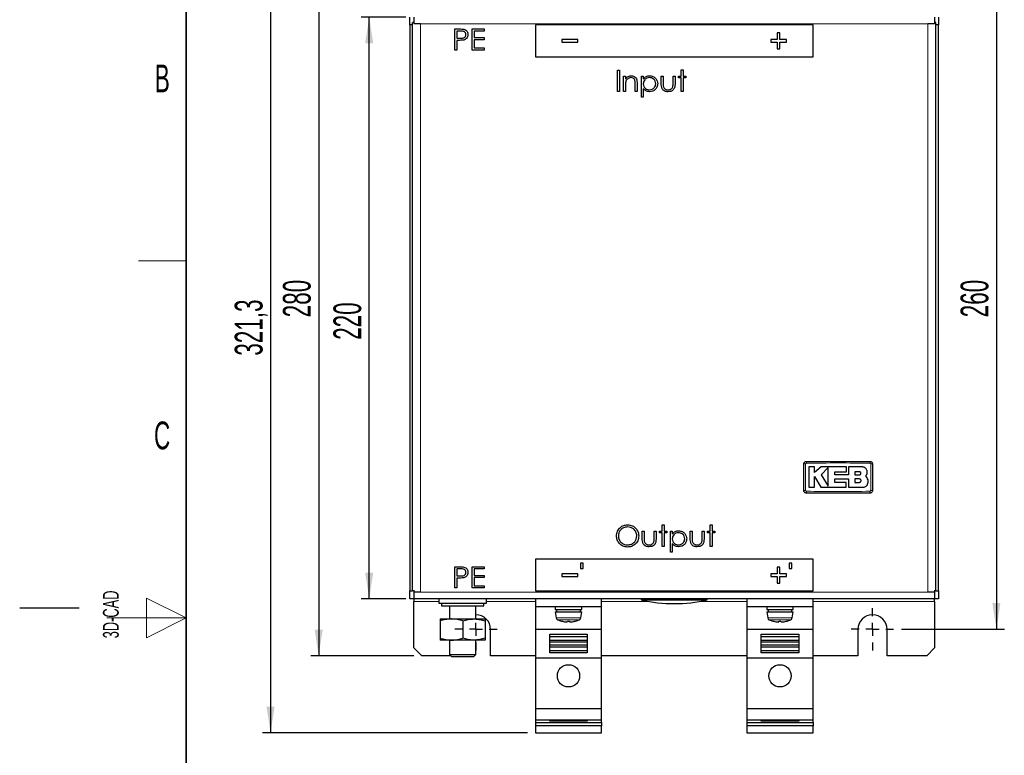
# Model space of a CAD drawing. Header units: millimetres. Extents: x 5 to 418, y 2 to 292.
# Tile 3 of 16: x 5 to 129, y 130 to 223. Entities that reach past the tile are written whole.
import ezdxf

# ---------------------------------------------------------------- set-up
doc = ezdxf.new("R2010")
doc.units = ezdxf.units.MM
doc.layers.add('SLD-0', color=7, linetype='Continuous')
doc.styles.add('SLDTEXTSTYLE0', font='TXT', dxfattribs={"width": 0.605})
doc.dimstyles.new('SLDDIMSTYLE1', dxfattribs={"dimtxt": 3.5, "dimasz": 3.302, "dimexe": 0, "dimexo": 0.0625, "dimgap": 0.875, "dimtad": 1, "dimlfac": 3, "dimrnd": 1e-09, "dimzin": 12, "dimdsep": 46, "dimtxsty": 'SLDTEXTSTYLE0', "dimsah": 1, "dimcen": 0.09, "dimadec": 0, "dimazin": 3, "dimtfac": 1, "dimtofl": 0, "dimtmove": 0, "dimatfit": 3, "dimfxl": 1, "dimfrac": 2, "dimtolj": 1, "dimtzin": 12, "dimarcsym": 0})
doc.dimstyles.new('SLDDIMSTYLE2', dxfattribs={"dimtxt": 3.5, "dimasz": 3.302, "dimexe": 0, "dimexo": 0.0625, "dimgap": 0.875, "dimtad": 1, "dimdec": 1, "dimlfac": 3, "dimrnd": 1e-09, "dimzin": 12, "dimdsep": 46, "dimtxsty": 'SLDTEXTSTYLE0', "dimsah": 1, "dimcen": 0.09, "dimadec": 0, "dimazin": 3, "dimtfac": 1, "dimtdec": 1, "dimtofl": 0, "dimtmove": 0, "dimatfit": 3, "dimfxl": 1, "dimfrac": 2, "dimtolj": 1, "dimtzin": 12, "dimarcsym": 0})

# ---------------------------------------------------------------- blocks, each defined once
blk = doc.blocks.new('_D_1')
at = {"layer": 'SLD-0', "color": 7}
for p, q in [((116.2, 232.48), (129.16, 232.48)), ((128.16, 232.48), (128.16, 145.82)), ((116.2, 145.82), (129.16, 145.82))]:
    blk.add_line(p, q, dxfattribs=at)
for points in [[(128.16, 232.48), (127.65, 229.18), (128.66, 229.18)], [(128.16, 145.82), (128.66, 149.12), (127.65, 149.12)]]:
    blk.add_solid(points, dxfattribs=at)
at = {"layer": 'SLD-0', "color": 7, "insert": (123.64, 185.14), "char_height": 3.5, "attachment_point": 1, "rotation": 90, "style": 'SLDTEXTSTYLE0'}
blk.add_mtext('260', dxfattribs=at)
blk = doc.blocks.new('_D_5')
at = {"layer": 'SLD-0', "color": 7}
for p, q in [((53.7, 222.98), (48.07, 222.98)), ((49.07, 149.65), (49.07, 222.98)), ((53.7, 149.65), (48.07, 149.65))]:
    blk.add_line(p, q, dxfattribs=at)
for points in [[(49.07, 222.98), (48.56, 219.68), (49.58, 219.68)], [(49.07, 149.65), (49.58, 152.95), (48.56, 152.95)]]:
    blk.add_solid(points, dxfattribs=at)
at = {"layer": 'SLD-0', "color": 7, "insert": (44.56, 182.3), "char_height": 3.5, "attachment_point": 1, "rotation": 90, "style": 'SLDTEXTSTYLE0'}
blk.add_mtext('220', dxfattribs=at)
blk = doc.blocks.new('_D_6')
at = {"layer": 'SLD-0', "color": 7}
for p, q in [((54.7, 235.82), (41.7, 235.82)), ((42.7, 235.82), (42.7, 142.48)), ((54.7, 142.48), (41.7, 142.48))]:
    blk.add_line(p, q, dxfattribs=at)
for points in [[(42.7, 235.82), (42.19, 232.51), (43.21, 232.51)], [(42.7, 142.48), (43.21, 145.78), (42.19, 145.78)]]:
    blk.add_solid(points, dxfattribs=at)
at = {"layer": 'SLD-0', "color": 7, "insert": (38.19, 185.14), "char_height": 3.5, "attachment_point": 1, "rotation": 90, "style": 'SLDTEXTSTYLE0'}
blk.add_mtext('280', dxfattribs=at)
blk = doc.blocks.new('_D_8')
at = {"layer": 'SLD-0', "color": 7}
for p, q in [((69.03, 239.87), (35.63, 239.87)), ((36.63, 239.87), (36.63, 132.76)), ((69.03, 132.76), (35.63, 132.76))]:
    blk.add_line(p, q, dxfattribs=at)
for points in [[(36.63, 239.87), (36.12, 236.57), (37.14, 236.57)], [(36.63, 132.76), (37.14, 136.06), (36.12, 136.06)]]:
    blk.add_solid(points, dxfattribs=at)
at = {"layer": 'SLD-0', "color": 7, "insert": (32.12, 180.3), "char_height": 3.5, "attachment_point": 1, "rotation": 90, "style": 'SLDTEXTSTYLE0'}
blk.add_mtext('321,3', dxfattribs=at)
blk = doc.blocks.new('SW_CENTERMARKSYMBOL_2')
at = {"layer": 'SLD-0', "color": 0}
for p, q in [((0, 1.67), (0, 2.67)), ((-1.67, 0), (-2.67, 0)), ((0, 0), (-0.83, 0)), ((0, 0), (0, 0.83)), ((0, 0), (0, -0.83)), ((0, 0), (0.83, 0)), ((1.67, 0), (2.67, 0)), ((0, -1.67), (0, -2.67))]:
    blk.add_line(p, q, dxfattribs=at)
blk = doc.blocks.new('SW_CENTERMARKSYMBOL_3')
at = {"layer": 'SLD-0', "color": 0}
for p, q in [((0, 1.67), (0, 2.67)), ((-1.67, 0), (-2.67, 0)), ((0, 0), (-0.83, 0)), ((0, 0), (0, 0.83)), ((0, 0), (0, -0.83)), ((0, 0), (0.83, 0)), ((1.67, 0), (2.67, 0)), ((0, -1.67), (0, -2.67))]:
    blk.add_line(p, q, dxfattribs=at)

msp = doc.modelspace()

# ---------------------------------------------------------------- linework, layer by layer
at = {"color": 7, "linetype": 'Continuous', "lineweight": 25}
for p, q in [((54.2001, 221.9819), (54.2001, 222.9819)), ((54.5334, 150.6485), (54.5334, 222.3152)), ((54.7001, 222.3152), (54.5334, 222.3152)), ((54.7001, 222.9819), (54.7001, 222.1485)), ((120.3668, 222.9819), (120.3668, 222.1485)), ((120.5334, 222.3152), (120.3668, 222.3152)), ((120.5334, 150.6485), (120.5334, 222.3152)), ((120.8668, 222.9819), (120.8668, 221.9819)), ((54.5334, 221.9819), (54.2001, 221.9819)), ((54.2001, 221.9819), (54.2001, 150.6485)), ((55.5334, 222.1485), (54.7001, 222.1485)), ((59.8753, 221.4819), (60.3983, 221.4819)), ((59.8753, 218.8152), (59.8753, 221.4819)), ((60.1146, 221.2084), (60.1146, 220.3195)), ((60.6024, 221.2084), (60.1146, 221.2084)), ((62.0634, 221.4819), (63.5676, 221.4819)), ((62.0634, 218.8152), (62.0634, 221.4819)), ((62.3027, 221.2084), (62.3027, 220.3878)), ((63.5676, 221.2084), (62.3027, 221.2084)), ((63.5676, 221.4819), (63.5676, 221.2084)), ((70.0334, 221.9819), (70.0334, 217.9819)), ((105.0334, 221.9819), (70.0334, 221.9819)), ((105.0334, 217.9819), (105.0334, 221.9819)), ((120.3668, 222.1485), (119.5334, 222.1485)), ((120.8668, 221.9819), (120.5334, 221.9819)), ((120.8668, 150.6485), (120.8668, 221.9819)), ((60.1146, 220.3195), (60.5815, 220.3136)), ((60.1146, 220.046), (60.1146, 218.8152)), ((60.3053, 220.046), (60.1146, 220.046)), ((62.3027, 220.3878), (63.5676, 220.3878)), ((62.3027, 220.1143), (62.3027, 219.0887)), ((63.5676, 220.1143), (62.3027, 220.1143)), ((63.5676, 220.3878), (63.5676, 220.1143)), ((75.3668, 220.1485), (73.3668, 220.1485)), ((73.3668, 220.1485), (73.3668, 219.8152)), ((73.3668, 219.8152), (75.3668, 219.8152)), ((75.3668, 219.8152), (75.3668, 220.1485)), ((100.5334, 220.1485), (99.7001, 220.1485)), ((99.7001, 220.1485), (99.7001, 219.8152)), ((99.7001, 219.8152), (100.5334, 219.8152)), ((100.8668, 220.9819), (100.5334, 220.9819)), ((100.5334, 220.9819), (100.5334, 220.1485)), ((100.5334, 219.8152), (100.5334, 218.9819)), ((100.8668, 220.1485), (100.8668, 220.9819)), ((101.7001, 220.1485), (100.8668, 220.1485)), ((100.8668, 219.8152), (101.7001, 219.8152)), ((100.8668, 218.9819), (100.8668, 219.8152)), ((101.7001, 219.8152), (101.7001, 220.1485)), ((60.1146, 218.8152), (59.8753, 218.8152)), ((63.5676, 218.8152), (62.0634, 218.8152)), ((62.3027, 219.0887), (63.5676, 219.0887)), ((63.5676, 219.0887), (63.5676, 218.8152)), ((100.5334, 218.9819), (100.8668, 218.9819)), ((70.0334, 217.9819), (105.0334, 217.9819)), ((80.3881, 216.2682), (80.6275, 216.2682)), ((80.3881, 213.6015), (80.3881, 216.2682)), ((80.6275, 216.2682), (80.6275, 213.6015)), ((88.4223, 216.3366), (88.6616, 216.3366)), ((88.4223, 215.5502), (88.4223, 216.3366)), ((88.6616, 216.3366), (88.6616, 215.5502)), ((81.1403, 215.5502), (81.3796, 215.5502)), ((81.1403, 213.6015), (81.1403, 215.5502)), ((81.3796, 215.5502), (81.3796, 215.1987)), ((83.3967, 215.5502), (83.636, 215.5502)), ((83.3967, 212.8836), (83.3967, 215.5502)), ((83.636, 215.5502), (83.636, 215.1897)), ((85.8924, 215.5502), (86.1317, 215.5502)), ((85.8924, 214.6191), (85.8924, 215.5502)), ((86.1317, 215.5502), (86.1317, 214.6464)), ((87.3967, 215.5502), (87.636, 215.5502)), ((87.3967, 214.6464), (87.3967, 215.5502)), ((87.636, 215.5502), (87.636, 214.6015)), ((88.0805, 215.5502), (88.4223, 215.5502)), ((88.0805, 215.3109), (88.0805, 215.5502)), ((88.4223, 215.3109), (88.0805, 215.3109)), ((88.4223, 213.6015), (88.4223, 215.3109)), ((88.6616, 215.5502), (89.0035, 215.5502)), ((88.6616, 215.3109), (88.6616, 213.6015)), ((89.0035, 215.3109), (88.6616, 215.3109)), ((89.0035, 215.5502), (89.0035, 215.3109)), ((80.6275, 213.6015), (80.3881, 213.6015)), ((81.3796, 213.6015), (81.1403, 213.6015)), ((81.3796, 214.3061), (81.3796, 213.6015)), ((82.6104, 213.6015), (82.6104, 214.5182)), ((82.8497, 213.6015), (82.6104, 213.6015)), ((82.8497, 214.5967), (82.8497, 213.6015)), ((83.636, 213.9546), (83.636, 212.8836)), ((88.6616, 213.6015), (88.4223, 213.6015)), ((83.636, 212.8836), (83.3967, 212.8836)), ((105.2298, 166.2749), (104.4966, 166.2749)), ((105.2298, 165.564), (105.2298, 166.2749)), ((106.064, 166.2749), (105.2298, 165.564)), ((109.2632, 166.2749), (106.064, 166.2749)), ((106.9385, 166.1956), (106.064, 165.296)), ((106.064, 165.296), (106.9385, 163.8589)), ((107.7684, 165.6728), (109.2632, 165.6728)), ((107.7684, 165.2883), (107.7684, 165.6728)), ((109.4949, 165.2883), (107.7684, 165.2883)), ((109.2632, 165.6728), (109.2632, 166.2749)), ((109.4949, 166.2749), (109.4949, 165.2883)), ((111.2582, 166.2749), (109.4949, 166.2749)), ((110.8882, 165.668), (110.3079, 165.668)), ((110.3079, 165.668), (110.3079, 165.296)), ((110.3079, 165.296), (110.8882, 165.296)), ((111.8671, 164.9257), (111.6773, 165.1607)), ((105.2293, 165.0634), (106.0364, 163.7371)), ((105.2293, 163.7371), (105.2293, 165.0634)), ((107.7688, 164.7635), (109.4949, 164.7635)), ((107.7688, 164.3384), (107.7688, 164.7635)), ((109.2033, 164.3384), (107.7688, 164.3384)), ((109.2033, 163.7371), (109.2033, 164.3384)), ((109.4949, 164.7635), (109.4949, 163.7371)), ((110.3079, 164.7635), (110.3079, 164.3384)), ((110.8882, 164.7635), (110.3079, 164.7635)), ((110.3079, 164.3384), (110.8882, 164.3384)), ((104.4966, 163.7371), (105.2293, 163.7371)), ((106.0364, 163.7371), (109.2033, 163.7371)), ((109.4949, 163.7371), (111.3873, 163.7371)), ((86.0292, 158.9861), (86.2685, 158.9861)), ((86.0292, 158.1998), (86.0292, 158.9861)), ((86.2685, 158.9861), (86.2685, 158.1998)), ((92.0805, 158.9861), (92.3198, 158.9861)), ((92.0805, 158.1998), (92.0805, 158.9861)), ((92.3198, 158.9861), (92.3198, 158.1998)), ((83.4993, 158.1998), (83.7386, 158.1998)), ((83.4993, 157.2687), (83.4993, 158.1998)), ((83.7386, 158.1998), (83.7386, 157.296)), ((85.0035, 158.1998), (85.2428, 158.1998)), ((85.0035, 157.296), (85.0035, 158.1998)), ((85.2428, 158.1998), (85.2428, 157.2511)), ((85.6873, 158.1998), (86.0292, 158.1998)), ((85.6873, 157.9605), (85.6873, 158.1998)), ((86.0292, 157.9605), (85.6873, 157.9605)), ((86.0292, 156.2511), (86.0292, 157.9605)), ((86.2685, 158.1998), (86.6104, 158.1998)), ((86.2685, 157.9605), (86.2685, 156.2511)), ((86.6104, 157.9605), (86.2685, 157.9605)), ((86.6104, 158.1998), (86.6104, 157.9605)), ((87.0548, 158.1998), (87.2941, 158.1998)), ((87.0548, 155.5331), (87.0548, 158.1998)), ((87.2941, 158.1998), (87.2941, 157.8392)), ((89.5505, 158.1998), (89.7899, 158.1998)), ((89.5505, 157.2687), (89.5505, 158.1998)), ((89.7899, 158.1998), (89.7899, 157.296)), ((91.0548, 158.1998), (91.2941, 158.1998)), ((91.0548, 157.296), (91.0548, 158.1998)), ((91.2941, 158.1998), (91.2941, 157.2511)), ((91.7386, 158.1998), (92.0805, 158.1998)), ((91.7386, 157.9605), (91.7386, 158.1998)), ((92.0805, 157.9605), (91.7386, 157.9605)), ((92.0805, 156.2511), (92.0805, 157.9605)), ((92.3198, 158.1998), (92.6616, 158.1998)), ((92.3198, 157.9605), (92.3198, 156.2511)), ((92.6616, 157.9605), (92.3198, 157.9605)), ((92.6616, 158.1998), (92.6616, 157.9605)), ((87.2941, 156.6042), (87.2941, 155.5331)), ((86.2685, 156.2511), (86.0292, 156.2511)), ((87.2941, 155.5331), (87.0548, 155.5331)), ((92.3198, 156.2511), (92.0805, 156.2511)), ((105.0334, 154.6485), (70.0334, 154.6485)), ((70.0334, 154.6485), (70.0334, 150.6485)), ((75.7001, 154.1485), (75.7001, 153.4819)), ((76.0334, 154.1485), (75.7001, 154.1485)), ((76.0334, 153.4819), (76.0334, 154.1485)), ((102.3668, 154.1485), (102.0334, 154.1485)), ((102.0334, 154.1485), (102.0334, 153.4819)), ((102.3668, 153.4819), (102.3668, 154.1485)), ((105.0334, 150.6485), (105.0334, 154.6485)), ((59.8753, 153.7041), (60.3983, 153.7041)), ((59.8753, 151.0374), (59.8753, 153.7041)), ((60.1146, 153.4306), (60.1146, 152.5417)), ((60.6024, 153.4306), (60.1146, 153.4306)), ((62.0634, 153.7041), (63.5676, 153.7041)), ((62.0634, 151.0374), (62.0634, 153.7041)), ((62.3027, 153.4306), (62.3027, 152.6101)), ((63.5676, 153.4306), (62.3027, 153.4306)), ((63.5676, 153.7041), (63.5676, 153.4306)), ((75.3668, 152.8152), (73.3668, 152.8152)), ((73.3668, 152.8152), (73.3668, 152.4819)), ((75.3668, 152.4819), (75.3668, 152.8152)), ((75.7001, 153.4819), (76.0334, 153.4819)), ((100.5334, 152.8152), (99.7001, 152.8152)), ((99.7001, 152.8152), (99.7001, 152.4819)), ((100.8668, 153.6485), (100.5334, 153.6485)), ((100.5334, 153.6485), (100.5334, 152.8152)), ((100.8668, 152.8152), (100.8668, 153.6485)), ((101.7001, 152.8152), (100.8668, 152.8152)), ((101.7001, 152.4819), (101.7001, 152.8152)), ((102.0334, 153.4819), (102.3668, 153.4819)), ((60.1146, 152.5417), (60.5815, 152.5358)), ((60.1146, 152.2682), (60.1146, 151.0374)), ((60.3053, 152.2682), (60.1146, 152.2682)), ((62.3027, 152.6101), (63.5676, 152.6101)), ((62.3027, 152.3366), (62.3027, 151.3109)), ((63.5676, 152.3366), (62.3027, 152.3366)), ((63.5676, 152.6101), (63.5676, 152.3366)), ((73.3668, 152.4819), (75.3668, 152.4819)), ((99.7001, 152.4819), (100.5334, 152.4819)), ((100.5334, 152.4819), (100.5334, 151.6485)), ((100.5334, 151.6485), (100.8668, 151.6485)), ((100.8668, 152.4819), (101.7001, 152.4819)), ((100.8668, 151.6485), (100.8668, 152.4819)), ((54.2001, 150.6485), (54.5334, 150.6485)), ((54.2001, 149.6485), (54.2001, 150.6485)), ((54.7697, 150.6485), (54.5334, 150.6485)), ((54.7001, 150.6485), (54.7001, 150.4819)), ((55.5334, 150.4819), (54.7001, 150.4819)), ((54.7001, 150.4819), (54.7001, 149.6485)), ((60.1146, 151.0374), (59.8753, 151.0374)), ((63.5676, 151.0374), (62.0634, 151.0374)), ((62.3027, 151.3109), (63.5676, 151.3109)), ((63.5676, 151.3109), (63.5676, 151.0374)), ((70.0334, 150.6485), (105.0334, 150.6485)), ((120.3668, 150.4819), (119.5334, 150.4819)), ((120.5334, 150.6485), (120.2972, 150.6485)), ((120.3668, 150.6485), (120.3668, 150.4819)), ((120.3668, 150.4819), (120.3668, 149.6485)), ((120.5334, 150.6485), (120.8668, 150.6485)), ((120.8668, 150.6485), (120.8668, 149.6485)), ((54.7001, 149.6485), (54.2001, 149.6485)), ((120.3668, 149.6485), (54.7001, 149.6485)), ((54.7001, 149.6485), (54.7001, 149.3152)), ((54.7001, 143.4819), (54.7001, 149.3152)), ((57.8668, 149.6485), (57.8668, 149.1152)), ((57.8668, 149.1152), (63.8668, 149.1152)), ((58.2001, 149.1152), (58.2001, 148.7819)), ((63.5334, 148.7819), (63.5334, 149.1152)), ((63.8668, 149.1152), (63.8668, 149.6485)), ((70.0334, 149.6485), (70.0334, 148.6485)), ((78.3668, 148.6485), (78.3668, 149.6485)), ((83.3668, 149.6485), (83.3668, 149.5152)), ((83.3668, 149.5152), (91.7001, 149.5152)), ((91.7001, 149.5152), (91.7001, 149.6485)), ((96.7001, 149.6485), (96.7001, 148.6485)), ((105.0334, 148.6485), (105.0334, 149.6485)), ((120.8668, 149.6485), (120.3668, 149.6485)), ((120.3668, 149.3152), (120.3668, 149.6485)), ((120.3668, 149.3152), (120.3668, 143.4819)), ((58.2001, 148.7819), (60.8668, 148.7819)), ((59.2001, 148.7819), (59.2001, 147.1152)), ((60.8668, 148.7819), (63.5334, 148.7819)), ((62.5334, 147.1152), (62.5334, 148.7819)), ((78.3668, 148.6485), (70.0334, 148.6485)), ((70.0334, 148.6485), (70.0334, 145.8485)), ((72.5334, 148.6485), (72.5334, 148.3152)), ((72.5334, 148.3152), (75.8668, 148.3152)), ((72.5334, 147.9985), (72.6634, 147.2615)), ((72.5334, 147.9985), (75.8668, 147.9985)), ((72.7001, 148.3152), (72.7001, 147.9985)), ((75.7001, 147.9985), (75.7001, 148.3152)), ((75.7368, 147.2615), (75.8668, 147.9985)), ((75.8668, 148.3152), (75.8668, 148.6485)), ((78.3668, 145.8485), (78.3668, 148.6485)), ((105.0334, 148.6485), (96.7001, 148.6485)), ((96.7001, 148.6485), (96.7001, 145.8485)), ((99.2001, 148.6485), (99.2001, 148.3152)), ((99.2001, 148.3152), (102.5334, 148.3152)), ((99.2001, 147.9985), (99.3301, 147.2615)), ((99.2001, 147.9985), (102.5334, 147.9985)), ((99.3668, 148.3152), (99.3668, 147.9985)), ((102.3668, 147.9985), (102.3668, 148.3152)), ((102.4035, 147.2615), (102.5334, 147.9985)), ((102.5334, 148.3152), (102.5334, 148.6485)), ((105.0334, 145.8485), (105.0334, 148.6485)), ((58.0334, 147.1152), (59.4501, 147.1152)), ((58.0334, 146.8621), (58.0334, 144.7016)), ((59.4501, 147.1152), (62.2834, 147.1152)), ((60.8668, 146.8621), (60.8668, 144.7016)), ((62.2834, 147.1152), (63.7001, 147.1152)), ((63.7001, 146.8621), (63.7001, 144.7016)), ((73.305, 146.8543), (73.3055, 146.8567)), ((74.0547, 146.7577), (74.0721, 146.8567)), ((74.3281, 146.8567), (74.3456, 146.7577)), ((75.0948, 146.8567), (75.0952, 146.8543)), ((99.9717, 146.8543), (99.9721, 146.8567)), ((100.7213, 146.7577), (100.7388, 146.8567)), ((100.9948, 146.8567), (101.0122, 146.7577)), ((101.7614, 146.8567), (101.7619, 146.8543)), ((64.3668, 142.4819), (64.3668, 145.8152)), ((70.0334, 145.8485), (78.3668, 145.8485)), ((70.0334, 145.8485), (70.0334, 142.1819)), ((78.3668, 142.1819), (78.3668, 145.8485)), ((96.7001, 145.8485), (105.0334, 145.8485)), ((96.7001, 145.8485), (96.7001, 142.1819)), ((105.0334, 142.1819), (105.0334, 145.8485)), ((110.7001, 145.8152), (110.7001, 142.4819)), ((114.3668, 142.4819), (114.3668, 145.8152)), ((59.4501, 144.4485), (58.0334, 144.4485)), ((59.2001, 144.4485), (59.2001, 142.6519)), ((62.2834, 144.4485), (59.4501, 144.4485)), ((63.7001, 144.4485), (62.2834, 144.4485)), ((62.5334, 142.6519), (62.5334, 144.4485)), ((71.8334, 142.8286), (71.8334, 145.2017)), ((71.8334, 145.2017), (76.5668, 145.2017)), ((71.8334, 144.9235), (76.5668, 144.9235)), ((76.5668, 144.4152), (71.8334, 144.4152)), ((71.8334, 144.2152), (76.5668, 144.2152)), ((76.5668, 145.2017), (76.5668, 142.8286)), ((98.5001, 142.8286), (98.5001, 145.2017)), ((98.5001, 145.2017), (103.2334, 145.2017)), ((98.5001, 144.9235), (103.2334, 144.9235)), ((103.2334, 144.4152), (98.5001, 144.4152)), ((98.5001, 144.2152), (103.2334, 144.2152)), ((103.2334, 145.2017), (103.2334, 142.8286)), ((54.7001, 143.4819), (55.7001, 142.4819)), ((76.5668, 143.8152), (71.8334, 143.8152)), ((71.8334, 143.6152), (76.5668, 143.6152)), ((76.5668, 143.1069), (71.8334, 143.1069)), ((76.5668, 142.8286), (71.8334, 142.8286)), ((103.2334, 143.8152), (98.5001, 143.8152)), ((98.5001, 143.6152), (103.2334, 143.6152)), ((103.2334, 143.1069), (98.5001, 143.1069)), ((103.2334, 142.8286), (98.5001, 142.8286)), ((119.3668, 142.4819), (120.3668, 143.4819)), ((59.3701, 142.4819), (55.7001, 142.4819)), ((59.2001, 142.6519), (59.4668, 142.3852)), ((59.2001, 142.6519), (62.5334, 142.6519)), ((59.4668, 142.3852), (62.2668, 142.3852)), ((62.2668, 142.3852), (62.5334, 142.6519)), ((70.0334, 142.4819), (64.3668, 142.4819)), ((78.3668, 142.1819), (70.0334, 142.1819)), ((70.0334, 142.1819), (70.0334, 135.8152)), ((96.7001, 142.4819), (78.3668, 142.4819)), ((78.3668, 135.8152), (78.3668, 142.1819)), ((105.0334, 142.1819), (96.7001, 142.1819)), ((96.7001, 142.1819), (96.7001, 135.8152)), ((110.7001, 142.4819), (105.0334, 142.4819)), ((105.0334, 135.8152), (105.0334, 142.1819)), ((119.3668, 142.4819), (114.3668, 142.4819)), ((70.0334, 135.8152), (78.3668, 135.8152)), ((70.0334, 135.8152), (70.0334, 134.422)), ((78.3668, 134.422), (78.3668, 135.8152)), ((96.7001, 135.8152), (105.0334, 135.8152)), ((96.7001, 135.8152), (96.7001, 134.422)), ((105.0334, 134.422), (105.0334, 135.8152)), ((70.0334, 134.422), (78.3668, 134.422)), ((70.0334, 134.422), (70.0334, 134.0835)), ((71.8334, 134.218), (71.8334, 134.422)), ((76.5668, 134.218), (71.8334, 134.218)), ((76.5668, 134.422), (76.5668, 134.218)), ((78.3668, 134.0835), (78.3668, 134.422)), ((96.7001, 134.422), (105.0334, 134.422)), ((96.7001, 134.422), (96.7001, 134.0835)), ((98.5001, 134.218), (98.5001, 134.422)), ((103.2334, 134.218), (98.5001, 134.218)), ((103.2334, 134.422), (103.2334, 134.218)), ((105.0334, 134.0835), (105.0334, 134.422)), ((70.0334, 134.0835), (78.3668, 134.0835)), ((70.0334, 134.0835), (70.0334, 133.6596)), ((78.3668, 133.6596), (70.0334, 133.6596)), ((70.0334, 133.6596), (70.0334, 132.7599)), ((78.3668, 134.0835), (78.3668, 133.6596)), ((78.3668, 132.7599), (78.3668, 133.6596)), ((96.7001, 134.0835), (105.0334, 134.0835)), ((96.7001, 134.0835), (96.7001, 133.6596)), ((105.0334, 133.6596), (96.7001, 133.6596)), ((96.7001, 133.6596), (96.7001, 132.7599)), ((105.0334, 134.0835), (105.0334, 133.6596)), ((105.0334, 132.7599), (105.0334, 133.6596)), ((70.0334, 132.7599), (78.3668, 132.7599)), ((96.7001, 132.7599), (105.0334, 132.7599))]:
    msp.add_line(p, q, dxfattribs=at)
at = {"color": 7, "linetype": 'Continuous', "lineweight": 18}
for p, q in [((55.5334, 222.1485), (55.5334, 150.4819)), ((119.5334, 222.1485), (55.5334, 222.1485)), ((119.5334, 150.4819), (119.5334, 222.1485)), ((119.5334, 150.4819), (55.5334, 150.4819)), ((54.7001, 149.3152), (57.8668, 149.3152)), ((63.8668, 149.3152), (70.0334, 149.3152)), ((78.3668, 149.3152), (84.3753, 149.3152)), ((90.6916, 149.3152), (96.7001, 149.3152)), ((105.0334, 149.3152), (120.3668, 149.3152)), ((72.6634, 147.2615), (74.2001, 147.2615)), ((75.5428, 147.0142), (72.8574, 147.0142)), ((74.2001, 147.2615), (75.7368, 147.2615)), ((99.3301, 147.2615), (100.8668, 147.2615)), ((102.2095, 147.0142), (99.5241, 147.0142)), ((100.8668, 147.2615), (102.4035, 147.2615)), ((76.5668, 144.9283), (71.8334, 144.9283)), ((103.2334, 144.9283), (98.5001, 144.9283)), ((71.8334, 143.1021), (76.5668, 143.1021)), ((98.5001, 143.1021), (103.2334, 143.1021))]:
    msp.add_line(p, q, dxfattribs=at)
at = {"color": 7, "linetype": 'Continuous', "lineweight": 25}
for centre in [(74.2001, 139.9485), (100.8668, 139.9485)]:
    msp.add_circle(centre, 1.4, dxfattribs=at)
at = {"color": 7, "linetype": 'Continuous', "lineweight": 18}
for centre, radius, start, end in [((104.0394, 161.8201), 4.8315, 89.328019, 92.047607), ((108.893, 166.8092), 4.696, 177.893288, 180.691365), ((107.5073, 166.8092), 4.696, 359.308621, 2.106755), ((112.3608, 161.8199), 4.8317, 87.952474, 90.671954), ((104.0394, 168.1404), 4.8283, 267.951047, 270.672418), ((108.8905, 163.1545), 4.6936, 179.308283, 182.10781), ((107.5073, 163.1545), 4.696, 357.893277, 0.691368), ((112.3608, 168.1438), 4.8317, 269.328049, 272.047515)]:
    msp.add_arc(centre, radius, start, end, dxfattribs=at)
at = {"color": 7, "linetype": 'Continuous', "lineweight": 25}
for centre, radius, start, end in [((87.5334, 167.883), 18.8345, 257.219009, 282.780991), ((62.5334, 145.8152), 1.8333, 360, 90), ((72.9917, 147.3193), 0.3333, 190, 246.245977), ((74.2001, 150.0652), 3.3333, 246.245977, 254.423543), ((74.1994, 150.0857), 3.3504, 254.525152, 263.369928), ((74.0437, 149.2789), 2.5318, 264.762896, 268.254248), ((73.9198, 147.6048), 0.8578, 273.123408, 279.045579), ((74.2001, 150.223), 3.3687, 267.822674, 272.177326), ((74.4804, 147.6048), 0.8578, 260.954421, 266.876592), ((74.3566, 149.2789), 2.5318, 271.745752, 275.237104), ((74.2008, 150.0857), 3.3504, 276.630072, 285.474848), ((74.2001, 150.0652), 3.3333, 285.576457, 293.754023), ((75.4085, 147.3193), 0.3333, 293.754023, 350), ((99.6583, 147.3193), 0.3333, 190, 246.245977), ((100.8668, 150.0652), 3.3333, 246.245977, 254.423543), ((100.8661, 150.0857), 3.3504, 254.525152, 263.369928), ((100.7103, 149.2789), 2.5318, 264.762896, 268.254248), ((100.5865, 147.6048), 0.8578, 273.123408, 279.045579), ((100.8668, 150.223), 3.3687, 267.822674, 272.177326), ((101.1471, 147.6048), 0.8578, 260.954421, 266.876592), ((101.0232, 149.2789), 2.5318, 271.745752, 275.237104), ((100.8675, 150.0857), 3.3504, 276.630072, 285.474848), ((100.8668, 150.0652), 3.3333, 285.576457, 293.754023), ((102.0752, 147.3193), 0.3333, 293.754023, 350), ((112.5334, 145.8152), 1.8333, 0, 180)]:
    msp.add_arc(centre, radius, start, end, dxfattribs=at)
for points, knots in [([(60.3983, 221.4819), (60.5123, 221.4822), (60.7158, 221.4829), (60.9171, 221.4543), (61.0057, 221.4418)], [0, 0, 0, 0, 0.56031372, 1, 1, 1, 1]), ([(61.277, 220.7655), (61.2651, 220.8421), (61.2471, 220.9574), (61.1485, 221.0774), (61.0238, 221.1684), (60.8303, 221.2044), (60.6785, 221.207), (60.6024, 221.2084)], [0, 0, 0, 0, 0.24835281, 0.37372108, 0.49905573, 0.74888353, 1, 1, 1, 1]), ([(61.0057, 221.4418), (61.0866, 221.4125), (61.2486, 221.3539), (61.4169, 221.1741), (61.5044, 220.9687), (61.5124, 220.834), (61.5163, 220.7666)], [0, 0, 0, 0, 0.27971992, 0.55939488, 0.77950645, 1, 1, 1, 1]), ([(60.9843, 220.0898), (60.8581, 220.0739), (60.6326, 220.0455), (60.4054, 220.0458), (60.3053, 220.046)], [0, 0, 0, 0, 0.55969422, 1, 1, 1, 1]), ([(60.5815, 220.3136), (60.6598, 220.315), (60.8159, 220.3178), (61.0139, 220.3556), (61.1441, 220.4458), (61.2472, 220.568), (61.2651, 220.6866), (61.277, 220.7655)], [0, 0, 0, 0, 0.25111512, 0.50102497, 0.62634536, 0.75168467, 1, 1, 1, 1]), ([(61.5163, 220.7666), (61.51, 220.6786), (61.4974, 220.503), (61.3637, 220.2891), (61.1821, 220.151), (61.0503, 220.1102), (60.9843, 220.0898)], [0, 0, 0, 0, 0.28009888, 0.55932385, 0.77945788, 1, 1, 1, 1]), ([(81.4165, 214.8291), (81.4031, 214.7319), (81.3793, 214.5584), (81.3795, 214.3832), (81.3796, 214.3061)], [0, 0, 0, 0, 0.55965757, 1, 1, 1, 1]), ([(81.3796, 215.1987), (81.4933, 215.3213), (81.6967, 215.5405), (81.9912, 215.571), (82.121, 215.5844)], [0, 0, 0, 0, 0.559140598, 1, 1, 1, 1]), ([(82.0794, 215.3451), (81.9949, 215.3364), (81.8258, 215.3189), (81.6281, 215.1812), (81.4833, 215.0172), (81.4387, 214.8918), (81.4165, 214.8291)], [0, 0, 0, 0, 0.27956321, 0.55940733, 0.77969902, 1, 1, 1, 1]), ([(82.5821, 214.9616), (82.5629, 215.0236), (82.5248, 215.1474), (82.3515, 215.318), (82.1825, 215.3348), (82.0794, 215.3451)], [0, 0, 0, 0, 0.28119226, 0.56133067, 1, 1, 1, 1]), ([(82.121, 215.5844), (82.2084, 215.5768), (82.3831, 215.5615), (82.6126, 215.421), (82.7832, 215.1956), (82.8433, 214.9035), (82.8476, 214.6991), (82.8497, 214.5967)], [0, 0, 0, 0, 0.18659636, 0.37303895, 0.5593711, 0.77925381, 1, 1, 1, 1]), ([(82.6104, 214.5182), (82.6109, 214.6014), (82.6118, 214.7499), (82.5911, 214.8969), (82.5821, 214.9616)], [0, 0, 0, 0, 0.56025455, 1, 1, 1, 1]), ([(83.636, 215.1897), (83.7573, 215.3175), (83.9746, 215.5463), (84.2859, 215.5728), (84.4234, 215.5844)], [0, 0, 0, 0, 0.55844543, 1, 1, 1, 1]), ([(84.4213, 215.3451), (84.3059, 215.3327), (84.0751, 215.308), (83.8151, 215.1009), (83.6585, 214.8436), (83.6435, 214.6623), (83.636, 214.5716)], [0, 0, 0, 0, 0.279714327, 0.559327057, 0.779519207, 1, 1, 1, 1]), ([(85.2087, 214.5785), (85.1929, 214.6924), (85.1614, 214.9202), (84.9503, 215.1742), (84.6904, 215.3206), (84.511, 215.3369), (84.4213, 215.3451)], [0, 0, 0, 0, 0.279423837, 0.559104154, 0.779516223, 1, 1, 1, 1]), ([(84.4234, 215.5844), (84.5729, 215.5673), (84.8719, 215.5332), (85.2051, 215.2621), (85.4156, 214.9337), (85.4372, 214.6987), (85.448, 214.5812)], [0, 0, 0, 0, 0.27962693, 0.55943198, 0.77970319, 1, 1, 1, 1]), ([(83.636, 214.5716), (83.649, 214.4565), (83.6749, 214.2266), (83.8921, 213.9736), (84.1551, 213.8325), (84.335, 213.8152), (84.425, 213.8066)], [0, 0, 0, 0, 0.279621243, 0.558850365, 0.779445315, 1, 1, 1, 1]), ([(84.4309, 213.5673), (84.2573, 213.5904), (83.9466, 213.6318), (83.7311, 213.8557), (83.636, 213.9546)], [0, 0, 0, 0, 0.55850547, 1, 1, 1, 1]), ([(84.425, 213.8066), (84.539, 213.8209), (84.7671, 213.8495), (85.0231, 214.0562), (85.179, 214.31), (85.1988, 214.4891), (85.2087, 214.5785)], [0, 0, 0, 0, 0.279632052, 0.559244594, 0.77972971, 1, 1, 1, 1]), ([(85.448, 214.5812), (85.4304, 214.4313), (85.3953, 214.1315), (85.1173, 213.8014), (84.7841, 213.5981), (84.5486, 213.5776), (84.4309, 213.5673)], [0, 0, 0, 0, 0.27954876, 0.55925603, 0.77955858, 1, 1, 1, 1]), ([(86.7658, 213.5673), (86.6175, 213.5794), (86.3219, 213.6033), (85.9984, 213.9036), (85.9003, 214.2738), (85.8951, 214.5038), (85.8924, 214.6191)], [0, 0, 0, 0, 0.28005338, 0.55795894, 0.77838844, 1, 1, 1, 1]), ([(86.1317, 214.6464), (86.1315, 214.5606), (86.131, 214.4075), (86.1579, 214.2569), (86.1697, 214.1907)], [0, 0, 0, 0, 0.56037684, 1, 1, 1, 1]), ([(86.1697, 214.1907), (86.1991, 214.1254), (86.2579, 213.9946), (86.4727, 213.8392), (86.656, 213.819), (86.768, 213.8066)], [0, 0, 0, 0, 0.28011719, 0.56057252, 1, 1, 1, 1]), ([(87.636, 214.6015), (87.6338, 214.4559), (87.6295, 214.1664), (87.4419, 213.7863), (87.1084, 213.5887), (86.8802, 213.5745), (86.7658, 213.5673)], [0, 0, 0, 0, 0.28150939, 0.55963973, 0.77928663, 1, 1, 1, 1]), ([(86.768, 213.8066), (86.8373, 213.8108), (86.9758, 213.819), (87.1534, 213.9022), (87.288, 214.023), (87.3341, 214.122), (87.3572, 214.1715)], [0, 0, 0, 0, 0.28026531, 0.55999513, 0.78006716, 1, 1, 1, 1]), ([(87.3572, 214.1715), (87.3718, 214.2595), (87.3979, 214.4168), (87.3971, 214.5762), (87.3967, 214.6464)], [0, 0, 0, 0, 0.55938319, 1, 1, 1, 1]), ([(103.8668, 166.6485), (103.8705, 166.686), (103.8778, 166.7609), (103.9353, 166.8608), (104.0199, 166.9362), (104.1136, 166.9762), (104.1755, 166.9802), (104.2001, 166.9819)], [0, 0, 0, 0, 0.21467278, 0.42935247, 0.64402667, 0.85869575, 1, 1, 1, 1]), ([(103.8668, 163.3152), (103.8668, 163.6696), (103.8668, 164.4023), (103.8668, 165.5135), (103.8668, 166.2702), (103.8668, 166.6485)], [0, 0, 0, 0, 0.31897789, 0.65947635, 1, 1, 1, 1]), ([(104.2001, 166.9819), (105.5333, 166.9819), (108.2, 166.9819), (110.8667, 166.9819), (112.2001, 166.9819)], [0, 0, 0, 0, 0.49996096, 1, 1, 1, 1]), ([(112.2001, 166.9819), (112.2376, 166.9782), (112.3125, 166.9708), (112.4124, 166.9133), (112.4878, 166.8288), (112.5277, 166.735), (112.5318, 166.6731), (112.5334, 166.6485)], [0, 0, 0, 0, 0.21467237, 0.42935203, 0.64402618, 0.85869555, 1, 1, 1, 1]), ([(112.5334, 166.6485), (112.5334, 166.2941), (112.5334, 165.5614), (112.5334, 164.4502), (112.5334, 163.6935), (112.5334, 163.3152)], [0, 0, 0, 0, 0.31897788, 0.65947634, 1, 1, 1, 1]), ([(104.4966, 166.2749), (104.4966, 165.9278), (104.4966, 165.0819), (104.4966, 164.236), (104.4966, 163.7371)], [0, 0, 0, 0, 0.410329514, 1, 1, 1, 1]), ([(106.9385, 163.8589), (106.9385, 164.2058), (106.9385, 164.9846), (106.9385, 165.7636), (106.9385, 166.1956)], [0, 0, 0, 0, 0.44547751, 1, 1, 1, 1]), ([(110.8882, 165.296), (110.9092, 165.2981), (110.951, 165.3022), (111.0068, 165.3343), (111.0491, 165.3817), (111.0732, 165.4407), (111.0765, 165.5043), (111.0585, 165.5654), (111.0213, 165.617), (110.9692, 165.6533), (110.9219, 165.6669), (110.8947, 165.6678), (110.8882, 165.668)], [0, 0, 0, 0, 0.10757797, 0.21515507, 0.32274136, 0.43026461, 0.53768061, 0.64498658, 0.75221303, 0.85941075, 0.96664052, 1, 1, 1, 1]), ([(111.8671, 165.666), (111.8604, 165.7344), (111.8469, 165.8713), (111.742, 166.0537), (111.5876, 166.1914), (111.4164, 166.2645), (111.3032, 166.2719), (111.2582, 166.2749)], [0, 0, 0, 0, 0.21458998, 0.42917873, 0.64379751, 0.85844062, 1, 1, 1, 1]), ([(111.6773, 165.1607), (111.7238, 165.217), (111.8166, 165.3295), (111.8691, 165.5136), (111.8676, 165.626), (111.8671, 165.666)], [0, 0, 0, 0, 0.3919653, 0.78394467, 1, 1, 1, 1]), ([(110.8882, 164.3384), (110.9121, 164.3408), (110.9599, 164.3455), (111.0235, 164.3821), (111.0718, 164.436), (111.0995, 164.5033), (111.1034, 164.5759), (111.083, 164.6456), (111.0407, 164.7048), (110.9812, 164.7464), (110.9271, 164.7622), (110.8957, 164.7632), (110.8882, 164.7635)], [0, 0, 0, 0, 0.10735873, 0.21472097, 0.32200304, 0.42922335, 0.53643727, 0.64369731, 0.75104592, 0.85850264, 0.96605129, 1, 1, 1, 1]), ([(111.3873, 163.7371), (111.4508, 163.7433), (111.5777, 163.7558), (111.7459, 163.8532), (111.8552, 163.9723), (111.8958, 164.0586), (111.9095, 164.0877)], [0, 0, 0, 0, 0.28512532, 0.57025159, 0.85535534, 1, 1, 1, 1]), ([(111.9095, 164.0877), (111.943, 164.1814), (112.0101, 164.3688), (111.9914, 164.6692), (111.9076, 164.8422), (111.8671, 164.9257)], [0, 0, 0, 0, 0.34078213, 0.68156868, 1, 1, 1, 1]), ([(104.2001, 162.9819), (104.1626, 162.9855), (104.0877, 162.9929), (103.9878, 163.0504), (103.9124, 163.1349), (103.8725, 163.2287), (103.8684, 163.2906), (103.8668, 163.3152)], [0, 0, 0, 0, 0.21467234, 0.42935197, 0.64402607, 0.85869541, 1, 1, 1, 1]), ([(112.2001, 162.9819), (110.8669, 162.9819), (108.2002, 162.9819), (105.5335, 162.9819), (104.2001, 162.9819)], [0, 0, 0, 0, 0.49996096, 1, 1, 1, 1]), ([(112.5334, 163.3152), (112.5298, 163.2777), (112.5224, 163.2028), (112.4649, 163.1029), (112.3804, 163.0275), (112.2866, 162.9876), (112.2247, 162.9835), (112.2001, 162.9819)], [0, 0, 0, 0, 0.21467278, 0.42935247, 0.64402667, 0.85869576, 1, 1, 1, 1]), ([(80.2514, 157.5727), (80.2761, 157.7784), (80.3254, 158.1898), (80.6906, 158.6581), (81.151, 158.9378), (81.4743, 158.97), (81.636, 158.9861)], [0, 0, 0, 0, 0.27973866, 0.55932953, 0.77968296, 1, 1, 1, 1]), ([(81.636, 158.9861), (81.8449, 158.9642), (82.2627, 158.9202), (82.7306, 158.5424), (83.0135, 158.0773), (83.041, 157.7495), (83.0548, 157.5855)], [0, 0, 0, 0, 0.279754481, 0.559353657, 0.779581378, 1, 1, 1, 1]), ([(81.6478, 158.7126), (81.4794, 158.6907), (81.1427, 158.647), (80.7575, 158.3501), (80.527, 157.9722), (80.5028, 157.7066), (80.4907, 157.5737)], [0, 0, 0, 0, 0.27962623, 0.55935685, 0.77963384, 1, 1, 1, 1]), ([(82.8155, 157.586), (82.795, 157.7553), (82.7541, 158.0939), (82.4296, 158.4611), (82.0453, 158.6735), (81.7802, 158.6996), (81.6478, 158.7126)], [0, 0, 0, 0, 0.27946578, 0.5588658, 0.77951133, 1, 1, 1, 1]), ([(87.2941, 157.8392), (87.4154, 157.967), (87.6327, 158.1959), (87.944, 158.2223), (88.0815, 158.234)], [0, 0, 0, 0, 0.55844543, 1, 1, 1, 1]), ([(88.0794, 157.9947), (87.964, 157.9823), (87.7333, 157.9575), (87.4733, 157.7505), (87.3166, 157.4932), (87.3016, 157.3119), (87.2941, 157.2212)], [0, 0, 0, 0, 0.27971433, 0.55932706, 0.77951921, 1, 1, 1, 1]), ([(88.8668, 157.2281), (88.851, 157.342), (88.8195, 157.5698), (88.6085, 157.8238), (88.3486, 157.9702), (88.1691, 157.9865), (88.0794, 157.9947)], [0, 0, 0, 0, 0.27942384, 0.55910415, 0.77951622, 1, 1, 1, 1]), ([(88.0815, 158.234), (88.231, 158.2169), (88.5301, 158.1827), (88.8633, 157.9117), (89.0737, 157.5832), (89.0953, 157.3483), (89.1061, 157.2308)], [0, 0, 0, 0, 0.27962693, 0.55943198, 0.77970319, 1, 1, 1, 1]), ([(81.6574, 156.1827), (81.4507, 156.2055), (81.0373, 156.2511), (80.5783, 156.6288), (80.2943, 157.086), (80.2657, 157.4104), (80.2514, 157.5727)], [0, 0, 0, 0, 0.27966986, 0.55937252, 0.77963372, 1, 1, 1, 1]), ([(80.4907, 157.5737), (80.5111, 157.4057), (80.5519, 157.0694), (80.8742, 156.7071), (81.252, 156.4887), (81.5158, 156.467), (81.6478, 156.4562)], [0, 0, 0, 0, 0.27941597, 0.559076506, 0.779478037, 1, 1, 1, 1]), ([(81.6478, 156.4562), (81.8171, 156.4755), (82.1557, 156.514), (82.5478, 156.8063), (82.7788, 157.1863), (82.8033, 157.4528), (82.8155, 157.586)], [0, 0, 0, 0, 0.279832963, 0.559383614, 0.779651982, 1, 1, 1, 1]), ([(83.0548, 157.5855), (83.0313, 157.3786), (82.9843, 156.9648), (82.605, 156.5055), (82.1449, 156.2244), (81.8199, 156.1966), (81.6574, 156.1827)], [0, 0, 0, 0, 0.27963172, 0.55933655, 0.77959634, 1, 1, 1, 1]), ([(84.3727, 156.2169), (84.2243, 156.2289), (83.9287, 156.2529), (83.6052, 156.5532), (83.5072, 156.9233), (83.5019, 157.1534), (83.4993, 157.2687)], [0, 0, 0, 0, 0.280053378, 0.557958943, 0.778388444, 1, 1, 1, 1]), ([(83.7386, 157.296), (83.7383, 157.2102), (83.7379, 157.0571), (83.7647, 156.9065), (83.7765, 156.8403)], [0, 0, 0, 0, 0.56037684, 1, 1, 1, 1]), ([(83.7765, 156.8403), (83.8059, 156.775), (83.8648, 156.6442), (84.0795, 156.4888), (84.2629, 156.4686), (84.3748, 156.4562)], [0, 0, 0, 0, 0.28011719, 0.56057252, 1, 1, 1, 1]), ([(85.2428, 157.2511), (85.2407, 157.1055), (85.2364, 156.816), (85.0488, 156.4359), (84.7153, 156.2383), (84.487, 156.224), (84.3727, 156.2169)], [0, 0, 0, 0, 0.28150939, 0.55963973, 0.77928663, 1, 1, 1, 1]), ([(84.3748, 156.4562), (84.4441, 156.4603), (84.5826, 156.4686), (84.7603, 156.5518), (84.8949, 156.6726), (84.941, 156.7716), (84.964, 156.8211)], [0, 0, 0, 0, 0.28026531, 0.55999513, 0.78006716, 1, 1, 1, 1]), ([(84.964, 156.8211), (84.9786, 156.9091), (85.0048, 157.0664), (85.0039, 157.2257), (85.0035, 157.296)], [0, 0, 0, 0, 0.55938319, 1, 1, 1, 1]), ([(87.2941, 157.2212), (87.3071, 157.1061), (87.3331, 156.8762), (87.5503, 156.6232), (87.8132, 156.482), (87.9932, 156.4648), (88.0831, 156.4562)], [0, 0, 0, 0, 0.27962124, 0.55885036, 0.77944531, 1, 1, 1, 1]), ([(88.089, 156.2169), (87.9155, 156.24), (87.6047, 156.2813), (87.3893, 156.5053), (87.2941, 156.6042)], [0, 0, 0, 0, 0.55850547, 1, 1, 1, 1]), ([(88.0831, 156.4562), (88.1972, 156.4705), (88.4252, 156.499), (88.6812, 156.7058), (88.8371, 156.9596), (88.8569, 157.1386), (88.8668, 157.2281)], [0, 0, 0, 0, 0.27963205, 0.55924459, 0.77972971, 1, 1, 1, 1]), ([(89.1061, 157.2308), (89.0885, 157.0809), (89.0534, 156.7811), (88.7755, 156.451), (88.4422, 156.2477), (88.2068, 156.2272), (88.089, 156.2169)], [0, 0, 0, 0, 0.27954876, 0.55925603, 0.77955858, 1, 1, 1, 1]), ([(90.4239, 156.2169), (90.2756, 156.2289), (89.98, 156.2529), (89.6565, 156.5532), (89.5584, 156.9233), (89.5532, 157.1534), (89.5505, 157.2687)], [0, 0, 0, 0, 0.28005338, 0.55795894, 0.77838844, 1, 1, 1, 1]), ([(89.7899, 157.296), (89.7896, 157.2102), (89.7892, 157.0571), (89.816, 156.9065), (89.8278, 156.8403)], [0, 0, 0, 0, 0.56037684, 1, 1, 1, 1]), ([(89.8278, 156.8403), (89.8572, 156.775), (89.916, 156.6442), (90.1308, 156.4888), (90.3141, 156.4686), (90.4261, 156.4562)], [0, 0, 0, 0, 0.28011719, 0.56057252, 1, 1, 1, 1]), ([(91.2941, 157.2511), (91.292, 157.1055), (91.2876, 156.816), (91.1001, 156.4359), (90.7666, 156.2383), (90.5383, 156.224), (90.4239, 156.2169)], [0, 0, 0, 0, 0.281509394, 0.559639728, 0.77928663, 1, 1, 1, 1]), ([(90.4261, 156.4562), (90.4954, 156.4603), (90.6339, 156.4686), (90.8116, 156.5518), (90.9461, 156.6726), (90.9922, 156.7716), (91.0153, 156.8211)], [0, 0, 0, 0, 0.28026531, 0.55999513, 0.78006716, 1, 1, 1, 1]), ([(91.0153, 156.8211), (91.0299, 156.9091), (91.0561, 157.0664), (91.0552, 157.2257), (91.0548, 157.296)], [0, 0, 0, 0, 0.55938319, 1, 1, 1, 1]), ([(60.3983, 153.7041), (60.5123, 153.7044), (60.7158, 153.7051), (60.9171, 153.6766), (61.0057, 153.664)], [0, 0, 0, 0, 0.560313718, 1, 1, 1, 1]), ([(60.5815, 152.5358), (60.6598, 152.5372), (60.8159, 152.5401), (61.0139, 152.5778), (61.1441, 152.668), (61.2472, 152.7902), (61.2651, 152.9089), (61.277, 152.9877)], [0, 0, 0, 0, 0.25111512, 0.50102497, 0.62634536, 0.75168467, 1, 1, 1, 1]), ([(61.277, 152.9877), (61.2651, 153.0643), (61.2471, 153.1796), (61.1485, 153.2997), (61.0238, 153.3906), (60.8303, 153.4266), (60.6785, 153.4293), (60.6024, 153.4306)], [0, 0, 0, 0, 0.24835281, 0.37372108, 0.49905573, 0.74888353, 1, 1, 1, 1]), ([(61.5163, 152.9888), (61.51, 152.9009), (61.4974, 152.7252), (61.3637, 152.5113), (61.1821, 152.3732), (61.0503, 152.3324), (60.9843, 152.312)], [0, 0, 0, 0, 0.28009888, 0.55932385, 0.77945788, 1, 1, 1, 1]), ([(61.0057, 153.664), (61.0866, 153.6347), (61.2486, 153.5762), (61.4169, 153.3963), (61.5044, 153.191), (61.5124, 153.0562), (61.5163, 152.9888)], [0, 0, 0, 0, 0.27971992, 0.55939488, 0.77950645, 1, 1, 1, 1]), ([(60.9843, 152.312), (60.8581, 152.2961), (60.6326, 152.2677), (60.4054, 152.268), (60.3053, 152.2682)], [0, 0, 0, 0, 0.55969422, 1, 1, 1, 1]), ([(59.4501, 147.1152), (59.4165, 147.1149), (59.1622, 147.1126), (58.6828, 147.0573), (58.2512, 146.9276), (58.0334, 146.8621)], [0, 0, 0, 0, 0.07008803, 0.5307834, 1, 1, 1, 1]), ([(58.0334, 147.1152), (58.0334, 147.0847), (58.0334, 147.0452), (58.0334, 146.8963), (58.0334, 146.8621)], [0, 0, 0, 0, 0.77029176, 1, 1, 1, 1]), ([(60.8668, 146.8621), (60.6367, 146.9329), (60.1723, 147.0756), (59.6923, 147.1019), (59.4501, 147.1152)], [0, 0, 0, 0, 0.49545796, 1, 1, 1, 1]), ([(60.8668, 146.8621), (61.0968, 146.9329), (61.5612, 147.0756), (62.0412, 147.1019), (62.2834, 147.1152)], [0, 0, 0, 0, 0.49545796, 1, 1, 1, 1]), ([(62.2834, 147.1152), (62.317, 147.1149), (62.5713, 147.1126), (63.0508, 147.0573), (63.4823, 146.9276), (63.7001, 146.8621)], [0, 0, 0, 0, 0.07008803, 0.5307834, 1, 1, 1, 1]), ([(63.7001, 147.1152), (63.7001, 147.0847), (63.7001, 147.0452), (63.7001, 146.8963), (63.7001, 146.8621)], [0, 0, 0, 0, 0.77029176, 1, 1, 1, 1]), ([(58.0334, 144.7016), (58.2635, 144.6309), (58.7279, 144.4881), (59.2079, 144.4618), (59.4501, 144.4485)], [0, 0, 0, 0, 0.49545796, 1, 1, 1, 1]), ([(58.0334, 144.7016), (58.0334, 144.6674), (58.0334, 144.5185), (58.0334, 144.479), (58.0334, 144.4485)], [0, 0, 0, 0, 0.22970824, 1, 1, 1, 1]), ([(59.4501, 144.4485), (59.4837, 144.4488), (59.738, 144.4511), (60.2174, 144.5064), (60.649, 144.6361), (60.8668, 144.7016)], [0, 0, 0, 0, 0.070088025, 0.530783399, 1, 1, 1, 1]), ([(62.2834, 144.4485), (62.2499, 144.4488), (61.9956, 144.4511), (61.5161, 144.5064), (61.0845, 144.6361), (60.8668, 144.7016)], [0, 0, 0, 0, 0.07008803, 0.5307834, 1, 1, 1, 1]), ([(63.7001, 144.7016), (63.47, 144.6309), (63.0057, 144.4881), (62.5256, 144.4618), (62.2834, 144.4485)], [0, 0, 0, 0, 0.49545796, 1, 1, 1, 1]), ([(63.7001, 144.7016), (63.7001, 144.6674), (63.7001, 144.5185), (63.7001, 144.479), (63.7001, 144.4485)], [0, 0, 0, 0, 0.22970824, 1, 1, 1, 1])]:
    msp.add_open_spline(points, degree=3, knots=knots, dxfattribs=at)
at = {"color": 7, "linetype": 'Continuous', "lineweight": 18}
for points, knots in [([(104.0961, 166.6513), (104.0922, 166.2723), (104.0846, 165.5144), (104.085, 164.4013), (104.0925, 163.6674), (104.0961, 163.3124)], [0, 0, 0, 0, 0.34049866, 0.68104892, 1, 1, 1, 1]), ([(104.1973, 166.7526), (104.1899, 166.752), (104.1712, 166.7505), (104.143, 166.7382), (104.1174, 166.7153), (104.0998, 166.6852), (104.0973, 166.6626), (104.0961, 166.6513)], [0, 0, 0, 0, 0.14056698, 0.35532785, 0.57084385, 0.7860438, 1, 1, 1, 1]), ([(112.2029, 166.7526), (110.8686, 166.7661), (108.2, 166.7931), (105.5314, 166.7661), (104.1973, 166.7526)], [0, 0, 0, 0, 0.50003904, 1, 1, 1, 1]), ([(112.3041, 166.6513), (112.3036, 166.6587), (112.3021, 166.6774), (112.2898, 166.7056), (112.2669, 166.7312), (112.2368, 166.7488), (112.2142, 166.7513), (112.2029, 166.7526)], [0, 0, 0, 0, 0.140656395, 0.355502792, 0.571031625, 0.786170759, 1, 1, 1, 1]), ([(112.3041, 163.3124), (112.308, 163.6914), (112.3156, 164.4493), (112.3152, 165.5624), (112.3078, 166.2963), (112.3041, 166.6513)], [0, 0, 0, 0, 0.3404988, 0.68104949, 1, 1, 1, 1]), ([(104.0961, 163.3124), (104.0966, 163.305), (104.0981, 163.2863), (104.1104, 163.2581), (104.1333, 163.2325), (104.1634, 163.2149), (104.186, 163.2124), (104.1973, 163.2111)], [0, 0, 0, 0, 0.1406569, 0.35550383, 0.57103286, 0.78617163, 1, 1, 1, 1]), ([(104.1973, 163.2111), (105.5317, 163.1976), (108.2002, 163.1706), (110.8688, 163.1976), (112.2029, 163.2112)], [0, 0, 0, 0, 0.500039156, 1, 1, 1, 1]), ([(112.2029, 163.2112), (112.2103, 163.2117), (112.229, 163.2132), (112.2573, 163.2255), (112.2828, 163.2484), (112.3004, 163.2785), (112.3029, 163.3012), (112.3041, 163.3124)], [0, 0, 0, 0, 0.14056682, 0.35532754, 0.57084354, 0.78604362, 1, 1, 1, 1])]:
    msp.add_open_spline(points, degree=3, knots=knots, dxfattribs=at)
at = {"layer": 'SLD-0', "lineweight": 35}
msp.add_line((26, 282.5), (26, 12), dxfattribs=at)
at = {"layer": 'SLD-0', "lineweight": 18}
for p, q in [((20, 192.25), (26, 192.25)), ((26, 147.25), (21, 149.75)), ((21, 149.75), (21, 144.75)), ((16, 147.25), (26, 147.25)), ((21, 144.75), (26, 147.25))]:
    msp.add_line(p, q, dxfattribs=at)
at = {"layer": 'SLD-0'}
msp.add_line((12.5, 148.5), (5, 148.5), dxfattribs=at)

# ---------------------------------------------------------------- block references
at = {"layer": 'SLD-0', "color": 7}
for name, p in [('SW_CENTERMARKSYMBOL_3', (62.5334, 145.8152)), ('SW_CENTERMARKSYMBOL_2', (112.5334, 145.8152))]:
    msp.add_blockref(name, p, dxfattribs=at)

# ---------------------------------------------------------------- texts
at = {"layer": 'SLD-0', "char_height": 3.5, "attachment_point": 2, "style": 'SLDTEXTSTYLE0'}
for s, insert in [('B', (22.9816, 217.0011)), ('C', (22.9597, 172.0011))]:
    msp.add_mtext(s, dxfattribs=dict(at, insert=insert))
at = {"layer": 'SLD-0', "insert": (15.4939, 144.6806), "char_height": 2, "attachment_point": 1, "rotation": 90, "style": 'SLDTEXTSTYLE0'}
msp.add_mtext('3D-CAD', dxfattribs=at)

# ---------------------------------------------------------------- dimensions: what is measured, and where the dimension line sits
at = {"layer": 'SLD-0', "color": 7}
for base, p1, p2, dimstyle, picture, middle in [((36.6272, 132.7599), (70.0334, 239.8705), (70.0334, 132.7599), 'SLDDIMSTYLE2', '_D_8', (36.6272, 186.3152)), ((42.7022, 142.4819), (55.7001, 235.8152), (55.7001, 142.4819), 'SLDDIMSTYLE1', '_D_6', (42.7022, 189.1485)), ((128.1556, 145.8152), (115.2001, 232.4819), (115.2001, 145.8152), 'SLDDIMSTYLE1', '_D_1', (128.1556, 189.1485)), ((49.0725, 222.9819), (54.7001, 149.6485), (54.7001, 222.9819), 'SLDDIMSTYLE1', '_D_5', (49.0725, 186.3152))]:
    dim = msp.add_linear_dim(base=base, p1=p1, p2=p2, angle=90, dimstyle=dimstyle, dxfattribs=at)
    dim.commit()
    dim.dimension.update_dxf_attribs({"geometry": picture, "text_midpoint": middle, "dimtype": 160})

doc.saveas('drawing.dxf')
